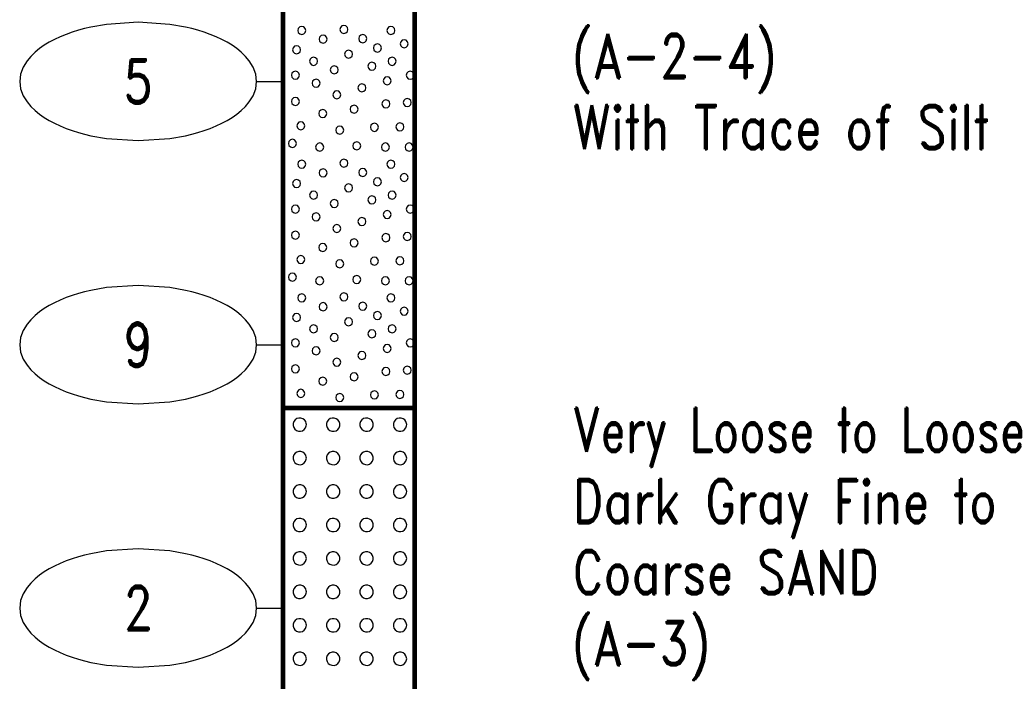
# Model space of a CAD drawing. Extents: x -12 to 877, y 356 to 518.
# Tile 2 of 9: x -12 to 25, y 436 to 461. Entities that reach past the tile are written whole.
import ezdxf
from ezdxf.enums import TextEntityAlignment as Align

# ---------------------------------------------------------------- set-up
doc = ezdxf.new("R2010")
doc.units = 0
doc.linetypes.add('Solid', pattern=[0])
doc.layers.get('0').update_dxf_attribs({"linetype": 'Solid'})
doc.layers.add('EB1-A', color=1, linetype='Solid')
doc.styles.add('ROMAND', font='romand', dxfattribs={"height": 1})

# ---------------------------------------------------------------- blocks, each defined once
blk = doc.blocks.new('DGRFC_NCDOT$NVALUE$ELLIPS')
at = {"color": 7, "linetype": 'Solid'}
blk.add_lwpolyline([(0, -2.5), (1.337, -2.407), (1.998, -2.292), (2.262, -2.231), (2.524, -2.16), (2.783, -2.078), (3.038, -1.985), (3.289, -1.882), (3.536, -1.768), (3.755, -1.657), (3.965, -1.529), (4.165, -1.386), (4.353, -1.227), (4.528, -1.054), (4.689, -0.869), (4.858, -0.606), (4.964, -0.311), (5, 0), (4.964, 0.311), (4.858, 0.606), (4.689, 0.869), (4.528, 1.054), (4.353, 1.227), (4.165, 1.386), (3.965, 1.529), (3.755, 1.657), (3.536, 1.768), (3.289, 1.882), (3.038, 1.985), (2.783, 2.078), (2.524, 2.16), (2.262, 2.231), (1.998, 2.292), (1.337, 2.407), (0, 2.5), (-1.337, 2.407), (-1.998, 2.292), (-2.262, 2.231), (-2.524, 2.16), (-2.783, 2.078), (-3.038, 1.985), (-3.289, 1.882), (-3.536, 1.768), (-3.755, 1.657), (-3.965, 1.529), (-4.165, 1.386), (-4.353, 1.227), (-4.528, 1.054), (-4.689, 0.869), (-4.858, 0.606), (-4.964, 0.311), (-5, 0), (-4.964, -0.311), (-4.858, -0.606), (-4.689, -0.869), (-4.528, -1.054), (-4.353, -1.227), (-4.165, -1.386), (-3.965, -1.529), (-3.755, -1.657), (-3.536, -1.768), (-3.289, -1.882), (-3.038, -1.985), (-2.783, -2.078), (-2.524, -2.16), (-2.262, -2.231), (-1.998, -2.292), (-1.337, -2.407), (0, -2.5)], dxfattribs=at)

msp = doc.modelspace()

# ---------------------------------------------------------------- linework, layer by layer
at = {"layer": 'EB1-A', "color": 7, "linetype": 'Solid', "const_width": 0.178}
for points in [[(-2.5, 476), (-2.5, 446)], [(2.5, 446), (2.5, 476)], [(-2.5, 446), (2.5, 446)], [(-2.5, 446), (-2.5, 425)], [(2.5, 425), (2.5, 446)]]:
    msp.add_lwpolyline(points, dxfattribs=at)
at = {"layer": 'EB1-A', "color": 2, "linetype": 'Solid'}
for points in [[(-1.636, 460.335), (-1.657, 460.411), (-1.712, 460.467), (-1.789, 460.487), (-1.865, 460.467), (-1.921, 460.411), (-1.941, 460.335), (-1.921, 460.259), (-1.865, 460.203), (-1.789, 460.182), (-1.712, 460.203), (-1.657, 460.259), (-1.636, 460.335)], [(-0.034, 460.374), (-0.055, 460.45), (-0.11, 460.506), (-0.187, 460.526), (-0.263, 460.506), (-0.319, 460.45), (-0.339, 460.374), (-0.319, 460.298), (-0.263, 460.242), (-0.187, 460.222), (-0.11, 460.242), (-0.055, 460.298), (-0.034, 460.374)], [(1.753, 460.335), (1.733, 460.411), (1.677, 460.467), (1.601, 460.487), (1.524, 460.467), (1.469, 460.411), (1.448, 460.335), (1.469, 460.258), (1.524, 460.203), (1.601, 460.182), (1.677, 460.203), (1.733, 460.258), (1.753, 460.335)], [(-0.826, 460.004), (-0.847, 460.08), (-0.902, 460.136), (-0.979, 460.157), (-1.055, 460.136), (-1.111, 460.08), (-1.131, 460.004), (-1.111, 459.928), (-1.055, 459.872), (-0.979, 459.852), (-0.902, 459.872), (-0.847, 459.928), (-0.826, 460.004)], [(0.684, 460.022), (0.663, 460.098), (0.608, 460.154), (0.531, 460.175), (0.455, 460.154), (0.399, 460.098), (0.379, 460.022), (0.399, 459.946), (0.455, 459.89), (0.531, 459.87), (0.608, 459.89), (0.663, 459.946), (0.684, 460.022)], [(-1.829, 459.599), (-1.849, 459.675), (-1.905, 459.731), (-1.981, 459.751), (-2.057, 459.731), (-2.113, 459.675), (-2.133, 459.599), (-2.113, 459.523), (-2.057, 459.467), (-1.981, 459.447), (-1.905, 459.467), (-1.849, 459.523), (-1.829, 459.599)], [(1.24, 459.668), (1.22, 459.744), (1.164, 459.8), (1.088, 459.82), (1.012, 459.8), (0.956, 459.744), (0.936, 459.668), (0.956, 459.591), (1.012, 459.536), (1.088, 459.515), (1.164, 459.536), (1.22, 459.591), (1.24, 459.668)], [(2.255, 459.83), (2.234, 459.907), (2.179, 459.962), (2.102, 459.983), (2.026, 459.962), (1.97, 459.907), (1.95, 459.83), (1.97, 459.754), (2.026, 459.698), (2.102, 459.678), (2.179, 459.698), (2.234, 459.754), (2.255, 459.83)], [(-1.183, 459.162), (-1.203, 459.238), (-1.259, 459.294), (-1.335, 459.314), (-1.411, 459.294), (-1.467, 459.238), (-1.488, 459.162), (-1.467, 459.086), (-1.411, 459.03), (-1.335, 459.009), (-1.259, 459.03), (-1.203, 459.086), (-1.183, 459.162)], [(0.144, 459.433), (0.123, 459.509), (0.067, 459.565), (-0.009, 459.585), (-0.085, 459.565), (-0.141, 459.509), (-0.161, 459.433), (-0.141, 459.356), (-0.085, 459.301), (-0.009, 459.28), (0.067, 459.301), (0.123, 459.356), (0.144, 459.433)], [(1.795, 459.162), (1.774, 459.238), (1.718, 459.294), (1.642, 459.314), (1.566, 459.294), (1.51, 459.238), (1.49, 459.162), (1.51, 459.086), (1.566, 459.03), (1.642, 459.009), (1.718, 459.03), (1.774, 459.086), (1.795, 459.162)], [(-0.4, 458.839), (-0.42, 458.915), (-0.476, 458.971), (-0.552, 458.991), (-0.628, 458.971), (-0.684, 458.915), (-0.704, 458.839), (-0.684, 458.763), (-0.628, 458.707), (-0.552, 458.686), (-0.476, 458.707), (-0.42, 458.763), (-0.4, 458.839)], [(1.032, 458.976), (1.011, 459.052), (0.956, 459.108), (0.879, 459.129), (0.803, 459.108), (0.747, 459.052), (0.727, 458.976), (0.747, 458.9), (0.803, 458.844), (0.879, 458.824), (0.956, 458.844), (1.011, 458.9), (1.032, 458.976)], [(-1.874, 458.63), (-1.895, 458.707), (-1.95, 458.762), (-2.027, 458.783), (-2.103, 458.762), (-2.159, 458.707), (-2.179, 458.63), (-2.159, 458.554), (-2.103, 458.498), (-2.027, 458.478), (-1.95, 458.498), (-1.895, 458.554), (-1.874, 458.63)], [(1.609, 458.422), (1.589, 458.498), (1.533, 458.554), (1.457, 458.574), (1.38, 458.554), (1.325, 458.498), (1.304, 458.422), (1.325, 458.346), (1.38, 458.29), (1.457, 458.269), (1.533, 458.29), (1.589, 458.346), (1.609, 458.422)], [(2.486, 458.63), (2.466, 458.707), (2.41, 458.762), (2.334, 458.783), (2.258, 458.762), (2.202, 458.707), (2.181, 458.63), (2.202, 458.554), (2.258, 458.498), (2.334, 458.478), (2.41, 458.498), (2.466, 458.554), (2.486, 458.63)], [(-1.091, 458.33), (-1.112, 458.407), (-1.167, 458.462), (-1.244, 458.483), (-1.32, 458.462), (-1.376, 458.407), (-1.396, 458.33), (-1.376, 458.254), (-1.32, 458.198), (-1.244, 458.178), (-1.167, 458.198), (-1.112, 458.254), (-1.091, 458.33)], [(0.653, 458.155), (0.633, 458.231), (0.577, 458.287), (0.501, 458.307), (0.424, 458.287), (0.369, 458.231), (0.348, 458.155), (0.369, 458.079), (0.424, 458.023), (0.501, 458.002), (0.577, 458.023), (0.633, 458.079), (0.653, 458.155)], [(-1.874, 457.639), (-1.895, 457.715), (-1.95, 457.771), (-2.027, 457.791), (-2.103, 457.771), (-2.159, 457.715), (-2.179, 457.639), (-2.159, 457.563), (-2.103, 457.507), (-2.027, 457.486), (-1.95, 457.507), (-1.895, 457.563), (-1.874, 457.639)], [(-0.303, 457.893), (-0.323, 457.969), (-0.379, 458.025), (-0.455, 458.045), (-0.532, 458.025), (-0.587, 457.969), (-0.608, 457.893), (-0.587, 457.817), (-0.532, 457.761), (-0.455, 457.741), (-0.379, 457.761), (-0.323, 457.817), (-0.303, 457.893)], [(2.372, 457.593), (2.351, 457.669), (2.296, 457.725), (2.219, 457.745), (2.143, 457.725), (2.087, 457.669), (2.067, 457.593), (2.087, 457.517), (2.143, 457.461), (2.219, 457.441), (2.296, 457.461), (2.351, 457.517), (2.372, 457.593)], [(0.353, 457.344), (0.333, 457.42), (0.277, 457.476), (0.201, 457.496), (0.124, 457.476), (0.069, 457.42), (0.048, 457.344), (0.069, 457.268), (0.124, 457.212), (0.201, 457.191), (0.277, 457.212), (0.333, 457.268), (0.353, 457.344)], [(1.563, 457.545), (1.543, 457.621), (1.487, 457.677), (1.411, 457.697), (1.335, 457.677), (1.279, 457.621), (1.258, 457.545), (1.279, 457.468), (1.335, 457.413), (1.411, 457.392), (1.487, 457.413), (1.543, 457.468), (1.563, 457.545)], [(-0.837, 457.176), (-0.857, 457.252), (-0.913, 457.308), (-0.989, 457.328), (-1.066, 457.308), (-1.121, 457.252), (-1.142, 457.176), (-1.121, 457.1), (-1.066, 457.044), (-0.989, 457.024), (-0.913, 457.044), (-0.857, 457.1), (-0.837, 457.176)], [(-1.668, 456.713), (-1.689, 456.789), (-1.745, 456.845), (-1.821, 456.866), (-1.897, 456.845), (-1.953, 456.789), (-1.973, 456.713), (-1.953, 456.637), (-1.897, 456.581), (-1.821, 456.561), (-1.745, 456.581), (-1.689, 456.637), (-1.668, 456.713)], [(-0.191, 456.553), (-0.212, 456.629), (-0.267, 456.685), (-0.344, 456.705), (-0.42, 456.685), (-0.476, 456.629), (-0.496, 456.553), (-0.476, 456.477), (-0.42, 456.421), (-0.344, 456.401), (-0.267, 456.421), (-0.212, 456.477), (-0.191, 456.553)], [(1.123, 456.655), (1.103, 456.731), (1.047, 456.787), (0.971, 456.807), (0.895, 456.787), (0.839, 456.731), (0.819, 456.655), (0.839, 456.579), (0.895, 456.523), (0.971, 456.502), (1.047, 456.523), (1.103, 456.579), (1.123, 456.655)], [(2.095, 456.67), (2.074, 456.746), (2.018, 456.802), (1.942, 456.822), (1.866, 456.802), (1.81, 456.746), (1.79, 456.67), (1.81, 456.594), (1.866, 456.538), (1.942, 456.518), (2.018, 456.538), (2.074, 456.594), (2.095, 456.67)], [(-1.991, 456.047), (-2.012, 456.123), (-2.067, 456.179), (-2.144, 456.2), (-2.22, 456.179), (-2.276, 456.123), (-2.296, 456.047), (-2.276, 455.971), (-2.22, 455.915), (-2.144, 455.895), (-2.067, 455.915), (-2.012, 455.971), (-1.991, 456.047)], [(-0.954, 455.907), (-0.974, 455.983), (-1.03, 456.039), (-1.106, 456.06), (-1.182, 456.039), (-1.238, 455.983), (-1.259, 455.907), (-1.238, 455.831), (-1.182, 455.775), (-1.106, 455.755), (-1.03, 455.775), (-0.974, 455.831), (-0.954, 455.907)], [(0.455, 455.953), (0.434, 456.029), (0.378, 456.085), (0.302, 456.105), (0.226, 456.085), (0.17, 456.029), (0.15, 455.953), (0.17, 455.877), (0.226, 455.821), (0.302, 455.801), (0.378, 455.821), (0.434, 455.877), (0.455, 455.953)], [(1.54, 455.907), (1.52, 455.983), (1.464, 456.039), (1.388, 456.06), (1.312, 456.039), (1.256, 455.983), (1.236, 455.907), (1.256, 455.831), (1.312, 455.775), (1.388, 455.755), (1.464, 455.775), (1.52, 455.831), (1.54, 455.907)], [(2.44, 455.907), (2.42, 455.983), (2.364, 456.039), (2.288, 456.06), (2.212, 456.039), (2.156, 455.983), (2.136, 455.907), (2.156, 455.831), (2.212, 455.775), (2.288, 455.755), (2.364, 455.775), (2.42, 455.831), (2.44, 455.907)], [(-1.636, 455.255), (-1.657, 455.331), (-1.712, 455.387), (-1.789, 455.407), (-1.865, 455.387), (-1.921, 455.331), (-1.941, 455.255), (-1.921, 455.179), (-1.865, 455.123), (-1.789, 455.102), (-1.712, 455.123), (-1.657, 455.179), (-1.636, 455.255)], [(-0.034, 455.294), (-0.055, 455.37), (-0.11, 455.426), (-0.187, 455.446), (-0.263, 455.426), (-0.319, 455.37), (-0.339, 455.294), (-0.319, 455.218), (-0.263, 455.162), (-0.187, 455.142), (-0.11, 455.162), (-0.055, 455.218), (-0.034, 455.294)], [(1.753, 455.255), (1.733, 455.331), (1.677, 455.387), (1.601, 455.407), (1.524, 455.387), (1.469, 455.331), (1.448, 455.255), (1.469, 455.178), (1.524, 455.123), (1.601, 455.102), (1.677, 455.123), (1.733, 455.178), (1.753, 455.255)], [(-0.826, 454.924), (-0.847, 455), (-0.902, 455.056), (-0.979, 455.077), (-1.055, 455.056), (-1.111, 455), (-1.131, 454.924), (-1.111, 454.848), (-1.055, 454.792), (-0.979, 454.772), (-0.902, 454.792), (-0.847, 454.848), (-0.826, 454.924)], [(0.684, 454.942), (0.663, 455.018), (0.608, 455.074), (0.531, 455.095), (0.455, 455.074), (0.399, 455.018), (0.379, 454.942), (0.399, 454.866), (0.455, 454.81), (0.531, 454.79), (0.608, 454.81), (0.663, 454.866), (0.684, 454.942)], [(2.255, 454.75), (2.234, 454.827), (2.179, 454.882), (2.102, 454.903), (2.026, 454.882), (1.97, 454.827), (1.95, 454.75), (1.97, 454.674), (2.026, 454.618), (2.102, 454.598), (2.179, 454.618), (2.234, 454.674), (2.255, 454.75)], [(-1.829, 454.519), (-1.849, 454.595), (-1.905, 454.651), (-1.981, 454.671), (-2.057, 454.651), (-2.113, 454.595), (-2.133, 454.519), (-2.113, 454.443), (-2.057, 454.387), (-1.981, 454.367), (-1.905, 454.387), (-1.849, 454.443), (-1.829, 454.519)], [(0.144, 454.353), (0.123, 454.429), (0.067, 454.485), (-0.009, 454.505), (-0.085, 454.485), (-0.141, 454.429), (-0.161, 454.353), (-0.141, 454.276), (-0.085, 454.221), (-0.009, 454.2), (0.067, 454.221), (0.123, 454.276), (0.144, 454.353)], [(1.24, 454.588), (1.22, 454.664), (1.164, 454.72), (1.088, 454.74), (1.012, 454.72), (0.956, 454.664), (0.936, 454.588), (0.956, 454.511), (1.012, 454.456), (1.088, 454.435), (1.164, 454.456), (1.22, 454.511), (1.24, 454.588)], [(-1.183, 454.082), (-1.203, 454.158), (-1.259, 454.214), (-1.335, 454.234), (-1.411, 454.214), (-1.467, 454.158), (-1.488, 454.082), (-1.467, 454.006), (-1.411, 453.95), (-1.335, 453.929), (-1.259, 453.95), (-1.203, 454.006), (-1.183, 454.082)], [(1.032, 453.896), (1.011, 453.972), (0.956, 454.028), (0.879, 454.049), (0.803, 454.028), (0.747, 453.972), (0.727, 453.896), (0.747, 453.82), (0.803, 453.764), (0.879, 453.744), (0.956, 453.764), (1.011, 453.82), (1.032, 453.896)], [(1.795, 454.082), (1.774, 454.158), (1.718, 454.214), (1.642, 454.234), (1.566, 454.214), (1.51, 454.158), (1.49, 454.082), (1.51, 454.006), (1.566, 453.95), (1.642, 453.929), (1.718, 453.95), (1.774, 454.006), (1.795, 454.082)], [(-1.874, 453.55), (-1.895, 453.627), (-1.95, 453.682), (-2.027, 453.703), (-2.103, 453.682), (-2.159, 453.627), (-2.179, 453.55), (-2.159, 453.474), (-2.103, 453.418), (-2.027, 453.398), (-1.95, 453.418), (-1.895, 453.474), (-1.874, 453.55)], [(-0.4, 453.759), (-0.42, 453.835), (-0.476, 453.891), (-0.552, 453.911), (-0.628, 453.891), (-0.684, 453.835), (-0.704, 453.759), (-0.684, 453.683), (-0.628, 453.627), (-0.552, 453.606), (-0.476, 453.627), (-0.42, 453.683), (-0.4, 453.759)], [(2.486, 453.55), (2.466, 453.627), (2.41, 453.682), (2.334, 453.703), (2.258, 453.682), (2.202, 453.627), (2.181, 453.55), (2.202, 453.474), (2.258, 453.418), (2.334, 453.398), (2.41, 453.418), (2.466, 453.474), (2.486, 453.55)], [(-1.091, 453.25), (-1.112, 453.327), (-1.167, 453.382), (-1.244, 453.403), (-1.32, 453.382), (-1.376, 453.327), (-1.396, 453.25), (-1.376, 453.174), (-1.32, 453.118), (-1.244, 453.098), (-1.167, 453.118), (-1.112, 453.174), (-1.091, 453.25)], [(1.609, 453.342), (1.589, 453.418), (1.533, 453.474), (1.457, 453.494), (1.38, 453.474), (1.325, 453.418), (1.304, 453.342), (1.325, 453.266), (1.38, 453.21), (1.457, 453.189), (1.533, 453.21), (1.589, 453.266), (1.609, 453.342)], [(-0.303, 452.813), (-0.323, 452.889), (-0.379, 452.945), (-0.455, 452.965), (-0.532, 452.945), (-0.587, 452.889), (-0.608, 452.813), (-0.587, 452.737), (-0.532, 452.681), (-0.455, 452.661), (-0.379, 452.681), (-0.323, 452.737), (-0.303, 452.813)], [(0.653, 453.075), (0.633, 453.151), (0.577, 453.207), (0.501, 453.227), (0.424, 453.207), (0.369, 453.151), (0.348, 453.075), (0.369, 452.999), (0.424, 452.943), (0.501, 452.922), (0.577, 452.943), (0.633, 452.999), (0.653, 453.075)], [(-1.874, 452.559), (-1.895, 452.635), (-1.95, 452.691), (-2.027, 452.711), (-2.103, 452.691), (-2.159, 452.635), (-2.179, 452.559), (-2.159, 452.483), (-2.103, 452.427), (-2.027, 452.406), (-1.95, 452.427), (-1.895, 452.483), (-1.874, 452.559)], [(1.563, 452.465), (1.543, 452.541), (1.487, 452.597), (1.411, 452.617), (1.335, 452.597), (1.279, 452.541), (1.258, 452.465), (1.279, 452.388), (1.335, 452.333), (1.411, 452.312), (1.487, 452.333), (1.543, 452.388), (1.563, 452.465)], [(2.372, 452.513), (2.351, 452.589), (2.296, 452.645), (2.219, 452.665), (2.143, 452.645), (2.087, 452.589), (2.067, 452.513), (2.087, 452.437), (2.143, 452.381), (2.219, 452.361), (2.296, 452.381), (2.351, 452.437), (2.372, 452.513)], [(-0.837, 452.096), (-0.857, 452.172), (-0.913, 452.228), (-0.989, 452.248), (-1.066, 452.228), (-1.121, 452.172), (-1.142, 452.096), (-1.121, 452.02), (-1.066, 451.964), (-0.989, 451.944), (-0.913, 451.964), (-0.857, 452.02), (-0.837, 452.096)], [(0.353, 452.264), (0.333, 452.34), (0.277, 452.396), (0.201, 452.416), (0.124, 452.396), (0.069, 452.34), (0.048, 452.264), (0.069, 452.188), (0.124, 452.132), (0.201, 452.111), (0.277, 452.132), (0.333, 452.188), (0.353, 452.264)], [(-1.668, 451.633), (-1.689, 451.709), (-1.745, 451.765), (-1.821, 451.786), (-1.897, 451.765), (-1.953, 451.709), (-1.973, 451.633), (-1.953, 451.557), (-1.897, 451.501), (-1.821, 451.481), (-1.745, 451.501), (-1.689, 451.557), (-1.668, 451.633)], [(-0.191, 451.473), (-0.212, 451.549), (-0.267, 451.605), (-0.344, 451.625), (-0.42, 451.605), (-0.476, 451.549), (-0.496, 451.473), (-0.476, 451.397), (-0.42, 451.341), (-0.344, 451.321), (-0.267, 451.341), (-0.212, 451.397), (-0.191, 451.473)], [(1.123, 451.575), (1.103, 451.651), (1.047, 451.707), (0.971, 451.727), (0.895, 451.707), (0.839, 451.651), (0.819, 451.575), (0.839, 451.499), (0.895, 451.443), (0.971, 451.422), (1.047, 451.443), (1.103, 451.499), (1.123, 451.575)], [(2.095, 451.59), (2.074, 451.666), (2.018, 451.722), (1.942, 451.742), (1.866, 451.722), (1.81, 451.666), (1.79, 451.59), (1.81, 451.514), (1.866, 451.458), (1.942, 451.438), (2.018, 451.458), (2.074, 451.514), (2.095, 451.59)], [(-1.991, 450.967), (-2.012, 451.043), (-2.067, 451.099), (-2.144, 451.12), (-2.22, 451.099), (-2.276, 451.043), (-2.296, 450.967), (-2.276, 450.891), (-2.22, 450.835), (-2.144, 450.815), (-2.067, 450.835), (-2.012, 450.891), (-1.991, 450.967)], [(0.455, 450.873), (0.434, 450.949), (0.378, 451.005), (0.302, 451.025), (0.226, 451.005), (0.17, 450.949), (0.15, 450.873), (0.17, 450.797), (0.226, 450.741), (0.302, 450.721), (0.378, 450.741), (0.434, 450.797), (0.455, 450.873)], [(-0.954, 450.827), (-0.974, 450.903), (-1.03, 450.959), (-1.106, 450.98), (-1.182, 450.959), (-1.238, 450.903), (-1.259, 450.827), (-1.238, 450.751), (-1.182, 450.695), (-1.106, 450.675), (-1.03, 450.695), (-0.974, 450.751), (-0.954, 450.827)], [(1.54, 450.827), (1.52, 450.903), (1.464, 450.959), (1.388, 450.98), (1.312, 450.959), (1.256, 450.903), (1.236, 450.827), (1.256, 450.751), (1.312, 450.695), (1.388, 450.675), (1.464, 450.695), (1.52, 450.751), (1.54, 450.827)], [(2.44, 450.827), (2.42, 450.903), (2.364, 450.959), (2.288, 450.98), (2.212, 450.959), (2.156, 450.903), (2.136, 450.827), (2.156, 450.751), (2.212, 450.695), (2.288, 450.675), (2.364, 450.695), (2.42, 450.751), (2.44, 450.827)], [(-1.636, 450.175), (-1.657, 450.251), (-1.712, 450.307), (-1.789, 450.327), (-1.865, 450.307), (-1.921, 450.251), (-1.941, 450.175), (-1.921, 450.099), (-1.865, 450.043), (-1.789, 450.022), (-1.712, 450.043), (-1.657, 450.099), (-1.636, 450.175)], [(-0.034, 450.214), (-0.055, 450.29), (-0.11, 450.346), (-0.187, 450.366), (-0.263, 450.346), (-0.319, 450.29), (-0.339, 450.214), (-0.319, 450.138), (-0.263, 450.082), (-0.187, 450.062), (-0.11, 450.082), (-0.055, 450.138), (-0.034, 450.214)], [(1.753, 450.175), (1.733, 450.251), (1.677, 450.307), (1.601, 450.327), (1.524, 450.307), (1.469, 450.251), (1.448, 450.175), (1.469, 450.098), (1.524, 450.043), (1.601, 450.022), (1.677, 450.043), (1.733, 450.098), (1.753, 450.175)], [(-0.826, 449.844), (-0.847, 449.92), (-0.902, 449.976), (-0.979, 449.997), (-1.055, 449.976), (-1.111, 449.92), (-1.131, 449.844), (-1.111, 449.768), (-1.055, 449.712), (-0.979, 449.692), (-0.902, 449.712), (-0.847, 449.768), (-0.826, 449.844)], [(0.684, 449.862), (0.663, 449.938), (0.608, 449.994), (0.531, 450.015), (0.455, 449.994), (0.399, 449.938), (0.379, 449.862), (0.399, 449.786), (0.455, 449.73), (0.531, 449.71), (0.608, 449.73), (0.663, 449.786), (0.684, 449.862)], [(-1.829, 449.439), (-1.849, 449.515), (-1.905, 449.571), (-1.981, 449.591), (-2.057, 449.571), (-2.113, 449.515), (-2.133, 449.439), (-2.113, 449.363), (-2.057, 449.307), (-1.981, 449.287), (-1.905, 449.307), (-1.849, 449.363), (-1.829, 449.439)], [(1.24, 449.508), (1.22, 449.584), (1.164, 449.64), (1.088, 449.66), (1.012, 449.64), (0.956, 449.584), (0.936, 449.508), (0.956, 449.431), (1.012, 449.376), (1.088, 449.355), (1.164, 449.376), (1.22, 449.431), (1.24, 449.508)], [(2.255, 449.67), (2.234, 449.747), (2.179, 449.802), (2.102, 449.823), (2.026, 449.802), (1.97, 449.747), (1.95, 449.67), (1.97, 449.594), (2.026, 449.538), (2.102, 449.518), (2.179, 449.538), (2.234, 449.594), (2.255, 449.67)], [(-1.183, 449.002), (-1.203, 449.078), (-1.259, 449.134), (-1.335, 449.154), (-1.411, 449.134), (-1.467, 449.078), (-1.488, 449.002), (-1.467, 448.926), (-1.411, 448.87), (-1.335, 448.849), (-1.259, 448.87), (-1.203, 448.926), (-1.183, 449.002)], [(0.144, 449.273), (0.123, 449.349), (0.067, 449.405), (-0.009, 449.425), (-0.085, 449.405), (-0.141, 449.349), (-0.161, 449.273), (-0.141, 449.196), (-0.085, 449.141), (-0.009, 449.12), (0.067, 449.141), (0.123, 449.196), (0.144, 449.273)], [(1.795, 449.002), (1.774, 449.078), (1.718, 449.134), (1.642, 449.154), (1.566, 449.134), (1.51, 449.078), (1.49, 449.002), (1.51, 448.926), (1.566, 448.87), (1.642, 448.849), (1.718, 448.87), (1.774, 448.926), (1.795, 449.002)], [(-0.4, 448.679), (-0.42, 448.755), (-0.476, 448.811), (-0.552, 448.831), (-0.628, 448.811), (-0.684, 448.755), (-0.704, 448.679), (-0.684, 448.603), (-0.628, 448.547), (-0.552, 448.526), (-0.476, 448.547), (-0.42, 448.603), (-0.4, 448.679)], [(1.032, 448.816), (1.011, 448.892), (0.956, 448.948), (0.879, 448.969), (0.803, 448.948), (0.747, 448.892), (0.727, 448.816), (0.747, 448.74), (0.803, 448.684), (0.879, 448.664), (0.956, 448.684), (1.011, 448.74), (1.032, 448.816)], [(-1.874, 448.47), (-1.895, 448.547), (-1.95, 448.602), (-2.027, 448.623), (-2.103, 448.602), (-2.159, 448.547), (-2.179, 448.47), (-2.159, 448.394), (-2.103, 448.338), (-2.027, 448.318), (-1.95, 448.338), (-1.895, 448.394), (-1.874, 448.47)], [(1.609, 448.262), (1.589, 448.338), (1.533, 448.394), (1.457, 448.414), (1.38, 448.394), (1.325, 448.338), (1.304, 448.262), (1.325, 448.186), (1.38, 448.13), (1.457, 448.109), (1.533, 448.13), (1.589, 448.186), (1.609, 448.262)], [(2.486, 448.47), (2.466, 448.547), (2.41, 448.602), (2.334, 448.623), (2.258, 448.602), (2.202, 448.547), (2.181, 448.47), (2.202, 448.394), (2.258, 448.338), (2.334, 448.318), (2.41, 448.338), (2.466, 448.394), (2.486, 448.47)], [(-1.091, 448.17), (-1.112, 448.247), (-1.167, 448.302), (-1.244, 448.323), (-1.32, 448.302), (-1.376, 448.247), (-1.396, 448.17), (-1.376, 448.094), (-1.32, 448.038), (-1.244, 448.018), (-1.167, 448.038), (-1.112, 448.094), (-1.091, 448.17)], [(0.653, 447.995), (0.633, 448.071), (0.577, 448.127), (0.501, 448.147), (0.424, 448.127), (0.369, 448.071), (0.348, 447.995), (0.369, 447.919), (0.424, 447.863), (0.501, 447.842), (0.577, 447.863), (0.633, 447.919), (0.653, 447.995)], [(-0.303, 447.733), (-0.323, 447.809), (-0.379, 447.865), (-0.455, 447.885), (-0.532, 447.865), (-0.587, 447.809), (-0.608, 447.733), (-0.587, 447.657), (-0.532, 447.601), (-0.455, 447.581), (-0.379, 447.601), (-0.323, 447.657), (-0.303, 447.733)], [(-1.874, 447.479), (-1.895, 447.555), (-1.95, 447.611), (-2.027, 447.631), (-2.103, 447.611), (-2.159, 447.555), (-2.179, 447.479), (-2.159, 447.403), (-2.103, 447.347), (-2.027, 447.326), (-1.95, 447.347), (-1.895, 447.403), (-1.874, 447.479)], [(0.353, 447.184), (0.333, 447.26), (0.277, 447.316), (0.201, 447.336), (0.124, 447.316), (0.069, 447.26), (0.048, 447.184), (0.069, 447.108), (0.124, 447.052), (0.201, 447.031), (0.277, 447.052), (0.333, 447.108), (0.353, 447.184)], [(1.563, 447.385), (1.543, 447.461), (1.487, 447.517), (1.411, 447.537), (1.335, 447.517), (1.279, 447.461), (1.258, 447.385), (1.279, 447.308), (1.335, 447.253), (1.411, 447.232), (1.487, 447.253), (1.543, 447.308), (1.563, 447.385)], [(2.372, 447.433), (2.351, 447.509), (2.296, 447.565), (2.219, 447.585), (2.143, 447.565), (2.087, 447.509), (2.067, 447.433), (2.087, 447.357), (2.143, 447.301), (2.219, 447.281), (2.296, 447.301), (2.351, 447.357), (2.372, 447.433)], [(-0.837, 447.016), (-0.857, 447.092), (-0.913, 447.148), (-0.989, 447.168), (-1.066, 447.148), (-1.121, 447.092), (-1.142, 447.016), (-1.121, 446.94), (-1.066, 446.884), (-0.989, 446.864), (-0.913, 446.884), (-0.857, 446.94), (-0.837, 447.016)], [(-1.668, 446.553), (-1.689, 446.629), (-1.745, 446.685), (-1.821, 446.706), (-1.897, 446.685), (-1.953, 446.629), (-1.973, 446.553), (-1.953, 446.477), (-1.897, 446.421), (-1.821, 446.401), (-1.745, 446.421), (-1.689, 446.477), (-1.668, 446.553)], [(-0.191, 446.393), (-0.212, 446.469), (-0.267, 446.525), (-0.344, 446.545), (-0.42, 446.525), (-0.476, 446.469), (-0.496, 446.393), (-0.476, 446.317), (-0.42, 446.261), (-0.344, 446.241), (-0.267, 446.261), (-0.212, 446.317), (-0.191, 446.393)], [(1.123, 446.495), (1.103, 446.571), (1.047, 446.627), (0.971, 446.647), (0.895, 446.627), (0.839, 446.571), (0.819, 446.495), (0.839, 446.419), (0.895, 446.363), (0.971, 446.342), (1.047, 446.363), (1.103, 446.419), (1.123, 446.495)], [(2.095, 446.51), (2.074, 446.586), (2.018, 446.642), (1.942, 446.662), (1.866, 446.642), (1.81, 446.586), (1.79, 446.51), (1.81, 446.434), (1.866, 446.378), (1.942, 446.358), (2.018, 446.378), (2.074, 446.434), (2.095, 446.51)], [(-2.067, 446.019), (-2.144, 446.04), (-2.22, 446.019), (-2.239, 446), (-2.048, 446), (-2.067, 446.019)], [(-1.611, 445.365), (-1.614, 445.405), (-1.638, 445.48), (-1.684, 445.544), (-1.748, 445.591), (-1.823, 445.616), (-1.902, 445.616), (-1.978, 445.593), (-2.042, 445.547), (-2.09, 445.484), (-2.115, 445.409), (-2.117, 445.33), (-2.094, 445.254), (-2.049, 445.189), (-1.986, 445.141), (-1.911, 445.115), (-1.832, 445.113), (-1.756, 445.135), (-1.691, 445.18), (-1.642, 445.242), (-1.615, 445.317), (-1.611, 445.365)], [(-0.341, 445.365), (-0.344, 445.405), (-0.368, 445.48), (-0.414, 445.544), (-0.478, 445.591), (-0.553, 445.616), (-0.632, 445.616), (-0.708, 445.593), (-0.772, 445.547), (-0.82, 445.484), (-0.845, 445.409), (-0.847, 445.33), (-0.824, 445.254), (-0.779, 445.189), (-0.716, 445.141), (-0.641, 445.115), (-0.562, 445.113), (-0.486, 445.135), (-0.421, 445.18), (-0.372, 445.242), (-0.345, 445.317), (-0.341, 445.365)], [(0.929, 445.365), (0.926, 445.405), (0.902, 445.48), (0.856, 445.544), (0.792, 445.591), (0.717, 445.616), (0.638, 445.616), (0.562, 445.593), (0.498, 445.547), (0.45, 445.484), (0.425, 445.409), (0.423, 445.33), (0.446, 445.254), (0.491, 445.189), (0.554, 445.141), (0.629, 445.115), (0.708, 445.113), (0.784, 445.135), (0.849, 445.18), (0.898, 445.242), (0.925, 445.317), (0.929, 445.365)], [(2.199, 445.365), (2.196, 445.405), (2.172, 445.48), (2.126, 445.544), (2.062, 445.591), (1.987, 445.616), (1.908, 445.616), (1.832, 445.593), (1.768, 445.547), (1.72, 445.484), (1.695, 445.409), (1.693, 445.33), (1.716, 445.254), (1.761, 445.189), (1.824, 445.141), (1.899, 445.115), (1.978, 445.113), (2.054, 445.135), (2.119, 445.18), (2.168, 445.242), (2.195, 445.317), (2.199, 445.365)], [(-1.611, 444.095), (-1.614, 444.135), (-1.638, 444.21), (-1.684, 444.274), (-1.748, 444.321), (-1.823, 444.346), (-1.902, 444.346), (-1.978, 444.323), (-2.042, 444.277), (-2.09, 444.214), (-2.115, 444.139), (-2.117, 444.06), (-2.094, 443.984), (-2.049, 443.919), (-1.986, 443.871), (-1.911, 443.845), (-1.832, 443.843), (-1.756, 443.865), (-1.691, 443.91), (-1.642, 443.972), (-1.615, 444.047), (-1.611, 444.095)], [(-0.341, 444.095), (-0.344, 444.135), (-0.368, 444.21), (-0.414, 444.274), (-0.478, 444.321), (-0.553, 444.346), (-0.632, 444.346), (-0.708, 444.323), (-0.772, 444.277), (-0.82, 444.214), (-0.845, 444.139), (-0.847, 444.06), (-0.824, 443.984), (-0.779, 443.919), (-0.716, 443.871), (-0.641, 443.845), (-0.562, 443.843), (-0.486, 443.865), (-0.421, 443.91), (-0.372, 443.972), (-0.345, 444.047), (-0.341, 444.095)], [(0.929, 444.095), (0.926, 444.135), (0.902, 444.21), (0.856, 444.274), (0.792, 444.321), (0.717, 444.346), (0.638, 444.346), (0.562, 444.323), (0.498, 444.277), (0.45, 444.214), (0.425, 444.139), (0.423, 444.06), (0.446, 443.984), (0.491, 443.919), (0.554, 443.871), (0.629, 443.845), (0.708, 443.843), (0.784, 443.865), (0.849, 443.91), (0.898, 443.972), (0.925, 444.047), (0.929, 444.095)], [(2.199, 444.095), (2.196, 444.135), (2.172, 444.21), (2.126, 444.274), (2.062, 444.321), (1.987, 444.346), (1.908, 444.346), (1.832, 444.323), (1.768, 444.277), (1.72, 444.214), (1.695, 444.139), (1.693, 444.06), (1.716, 443.984), (1.761, 443.919), (1.824, 443.871), (1.899, 443.845), (1.978, 443.843), (2.054, 443.865), (2.119, 443.91), (2.168, 443.972), (2.195, 444.047), (2.199, 444.095)], [(-1.611, 442.825), (-1.614, 442.865), (-1.638, 442.94), (-1.684, 443.004), (-1.748, 443.051), (-1.823, 443.076), (-1.902, 443.076), (-1.978, 443.053), (-2.042, 443.007), (-2.09, 442.944), (-2.115, 442.869), (-2.117, 442.79), (-2.094, 442.714), (-2.049, 442.649), (-1.986, 442.601), (-1.911, 442.575), (-1.832, 442.573), (-1.756, 442.595), (-1.691, 442.64), (-1.642, 442.702), (-1.615, 442.777), (-1.611, 442.825)], [(-0.341, 442.825), (-0.344, 442.865), (-0.368, 442.94), (-0.414, 443.004), (-0.478, 443.051), (-0.553, 443.076), (-0.632, 443.076), (-0.708, 443.053), (-0.772, 443.007), (-0.82, 442.944), (-0.845, 442.869), (-0.847, 442.79), (-0.824, 442.714), (-0.779, 442.649), (-0.716, 442.601), (-0.641, 442.575), (-0.562, 442.573), (-0.486, 442.595), (-0.421, 442.64), (-0.372, 442.702), (-0.345, 442.777), (-0.341, 442.825)], [(0.929, 442.825), (0.926, 442.865), (0.902, 442.94), (0.856, 443.004), (0.792, 443.051), (0.717, 443.076), (0.638, 443.076), (0.562, 443.053), (0.498, 443.007), (0.45, 442.944), (0.425, 442.869), (0.423, 442.79), (0.446, 442.714), (0.491, 442.649), (0.554, 442.601), (0.629, 442.575), (0.708, 442.573), (0.784, 442.595), (0.849, 442.64), (0.898, 442.702), (0.925, 442.777), (0.929, 442.825)], [(2.199, 442.825), (2.196, 442.865), (2.172, 442.94), (2.126, 443.004), (2.062, 443.051), (1.987, 443.076), (1.908, 443.076), (1.832, 443.053), (1.768, 443.007), (1.72, 442.944), (1.695, 442.869), (1.693, 442.79), (1.716, 442.714), (1.761, 442.649), (1.824, 442.601), (1.899, 442.575), (1.978, 442.573), (2.054, 442.595), (2.119, 442.64), (2.168, 442.702), (2.195, 442.777), (2.199, 442.825)], [(-1.611, 441.555), (-1.614, 441.595), (-1.638, 441.67), (-1.684, 441.734), (-1.748, 441.781), (-1.823, 441.806), (-1.902, 441.806), (-1.978, 441.783), (-2.042, 441.737), (-2.09, 441.674), (-2.115, 441.599), (-2.117, 441.52), (-2.094, 441.444), (-2.049, 441.379), (-1.986, 441.331), (-1.911, 441.305), (-1.832, 441.303), (-1.756, 441.325), (-1.691, 441.37), (-1.642, 441.432), (-1.615, 441.507), (-1.611, 441.555)], [(-0.341, 441.555), (-0.344, 441.595), (-0.368, 441.67), (-0.414, 441.734), (-0.478, 441.781), (-0.553, 441.806), (-0.632, 441.806), (-0.708, 441.783), (-0.772, 441.737), (-0.82, 441.674), (-0.845, 441.599), (-0.847, 441.52), (-0.824, 441.444), (-0.779, 441.379), (-0.716, 441.331), (-0.641, 441.305), (-0.562, 441.303), (-0.486, 441.325), (-0.421, 441.37), (-0.372, 441.432), (-0.345, 441.507), (-0.341, 441.555)], [(0.929, 441.555), (0.926, 441.595), (0.902, 441.67), (0.856, 441.734), (0.792, 441.781), (0.717, 441.806), (0.638, 441.806), (0.562, 441.783), (0.498, 441.737), (0.45, 441.674), (0.425, 441.599), (0.423, 441.52), (0.446, 441.444), (0.491, 441.379), (0.554, 441.331), (0.629, 441.305), (0.708, 441.303), (0.784, 441.325), (0.849, 441.37), (0.898, 441.432), (0.925, 441.507), (0.929, 441.555)], [(2.199, 441.555), (2.196, 441.595), (2.172, 441.67), (2.126, 441.734), (2.062, 441.781), (1.987, 441.806), (1.908, 441.806), (1.832, 441.783), (1.768, 441.737), (1.72, 441.674), (1.695, 441.599), (1.693, 441.52), (1.716, 441.444), (1.761, 441.379), (1.824, 441.331), (1.899, 441.305), (1.978, 441.303), (2.054, 441.325), (2.119, 441.37), (2.168, 441.432), (2.195, 441.507), (2.199, 441.555)], [(-1.611, 440.285), (-1.614, 440.325), (-1.638, 440.4), (-1.684, 440.464), (-1.748, 440.511), (-1.823, 440.536), (-1.902, 440.536), (-1.978, 440.513), (-2.042, 440.467), (-2.09, 440.404), (-2.115, 440.329), (-2.117, 440.25), (-2.094, 440.174), (-2.049, 440.109), (-1.986, 440.061), (-1.911, 440.035), (-1.832, 440.033), (-1.756, 440.055), (-1.691, 440.1), (-1.642, 440.162), (-1.615, 440.237), (-1.611, 440.285)], [(-0.341, 440.285), (-0.344, 440.325), (-0.368, 440.4), (-0.414, 440.464), (-0.478, 440.511), (-0.553, 440.536), (-0.632, 440.536), (-0.708, 440.513), (-0.772, 440.467), (-0.82, 440.404), (-0.845, 440.329), (-0.847, 440.25), (-0.824, 440.174), (-0.779, 440.109), (-0.716, 440.061), (-0.641, 440.035), (-0.562, 440.033), (-0.486, 440.055), (-0.421, 440.1), (-0.372, 440.162), (-0.345, 440.237), (-0.341, 440.285)], [(0.929, 440.285), (0.926, 440.325), (0.902, 440.4), (0.856, 440.464), (0.792, 440.511), (0.717, 440.536), (0.638, 440.536), (0.562, 440.513), (0.498, 440.467), (0.45, 440.404), (0.425, 440.329), (0.423, 440.25), (0.446, 440.174), (0.491, 440.109), (0.554, 440.061), (0.629, 440.035), (0.708, 440.033), (0.784, 440.055), (0.849, 440.1), (0.898, 440.162), (0.925, 440.237), (0.929, 440.285)], [(2.199, 440.285), (2.196, 440.325), (2.172, 440.4), (2.126, 440.464), (2.062, 440.511), (1.987, 440.536), (1.908, 440.536), (1.832, 440.513), (1.768, 440.467), (1.72, 440.404), (1.695, 440.329), (1.693, 440.25), (1.716, 440.174), (1.761, 440.109), (1.824, 440.061), (1.899, 440.035), (1.978, 440.033), (2.054, 440.055), (2.119, 440.1), (2.168, 440.162), (2.195, 440.237), (2.199, 440.285)], [(-1.611, 439.015), (-1.614, 439.055), (-1.638, 439.13), (-1.684, 439.194), (-1.748, 439.241), (-1.823, 439.266), (-1.902, 439.266), (-1.978, 439.243), (-2.042, 439.197), (-2.09, 439.134), (-2.115, 439.059), (-2.117, 438.98), (-2.094, 438.904), (-2.049, 438.839), (-1.986, 438.791), (-1.911, 438.765), (-1.832, 438.763), (-1.756, 438.785), (-1.691, 438.83), (-1.642, 438.892), (-1.615, 438.967), (-1.611, 439.015)], [(-0.341, 439.015), (-0.344, 439.055), (-0.368, 439.13), (-0.414, 439.194), (-0.478, 439.241), (-0.553, 439.266), (-0.632, 439.266), (-0.708, 439.243), (-0.772, 439.197), (-0.82, 439.134), (-0.845, 439.059), (-0.847, 438.98), (-0.824, 438.904), (-0.779, 438.839), (-0.716, 438.791), (-0.641, 438.765), (-0.562, 438.763), (-0.486, 438.785), (-0.421, 438.83), (-0.372, 438.892), (-0.345, 438.967), (-0.341, 439.015)], [(0.929, 439.015), (0.926, 439.055), (0.902, 439.13), (0.856, 439.194), (0.792, 439.241), (0.717, 439.266), (0.638, 439.266), (0.562, 439.243), (0.498, 439.197), (0.45, 439.134), (0.425, 439.059), (0.423, 438.98), (0.446, 438.904), (0.491, 438.839), (0.554, 438.791), (0.629, 438.765), (0.708, 438.763), (0.784, 438.785), (0.849, 438.83), (0.898, 438.892), (0.925, 438.967), (0.929, 439.015)], [(2.199, 439.015), (2.196, 439.055), (2.172, 439.13), (2.126, 439.194), (2.062, 439.241), (1.987, 439.266), (1.908, 439.266), (1.832, 439.243), (1.768, 439.197), (1.72, 439.134), (1.695, 439.059), (1.693, 438.98), (1.716, 438.904), (1.761, 438.839), (1.824, 438.791), (1.899, 438.765), (1.978, 438.763), (2.054, 438.785), (2.119, 438.83), (2.168, 438.892), (2.195, 438.967), (2.199, 439.015)], [(-1.611, 437.745), (-1.614, 437.785), (-1.638, 437.86), (-1.684, 437.924), (-1.748, 437.971), (-1.823, 437.996), (-1.902, 437.996), (-1.978, 437.973), (-2.042, 437.927), (-2.09, 437.864), (-2.115, 437.789), (-2.117, 437.71), (-2.094, 437.634), (-2.049, 437.569), (-1.986, 437.521), (-1.911, 437.495), (-1.832, 437.493), (-1.756, 437.515), (-1.691, 437.56), (-1.642, 437.622), (-1.615, 437.697), (-1.611, 437.745)], [(-0.341, 437.745), (-0.344, 437.785), (-0.368, 437.86), (-0.414, 437.924), (-0.478, 437.971), (-0.553, 437.996), (-0.632, 437.996), (-0.708, 437.973), (-0.772, 437.927), (-0.82, 437.864), (-0.845, 437.789), (-0.847, 437.71), (-0.824, 437.634), (-0.779, 437.569), (-0.716, 437.521), (-0.641, 437.495), (-0.562, 437.493), (-0.486, 437.515), (-0.421, 437.56), (-0.372, 437.622), (-0.345, 437.697), (-0.341, 437.745)], [(0.929, 437.745), (0.926, 437.785), (0.902, 437.86), (0.856, 437.924), (0.792, 437.971), (0.717, 437.996), (0.638, 437.996), (0.562, 437.973), (0.498, 437.927), (0.45, 437.864), (0.425, 437.789), (0.423, 437.71), (0.446, 437.634), (0.491, 437.569), (0.554, 437.521), (0.629, 437.495), (0.708, 437.493), (0.784, 437.515), (0.849, 437.56), (0.898, 437.622), (0.925, 437.697), (0.929, 437.745)], [(2.199, 437.745), (2.196, 437.785), (2.172, 437.86), (2.126, 437.924), (2.062, 437.971), (1.987, 437.996), (1.908, 437.996), (1.832, 437.973), (1.768, 437.927), (1.72, 437.864), (1.695, 437.789), (1.693, 437.71), (1.716, 437.634), (1.761, 437.569), (1.824, 437.521), (1.899, 437.495), (1.978, 437.493), (2.054, 437.515), (2.119, 437.56), (2.168, 437.622), (2.195, 437.697), (2.199, 437.745)], [(-1.611, 436.475), (-1.614, 436.515), (-1.638, 436.59), (-1.684, 436.654), (-1.748, 436.701), (-1.823, 436.726), (-1.902, 436.726), (-1.978, 436.703), (-2.042, 436.657), (-2.09, 436.594), (-2.115, 436.519), (-2.117, 436.44), (-2.094, 436.364), (-2.049, 436.299), (-1.986, 436.251), (-1.911, 436.225), (-1.832, 436.223), (-1.756, 436.245), (-1.691, 436.29), (-1.642, 436.352), (-1.615, 436.427), (-1.611, 436.475)], [(-0.341, 436.475), (-0.344, 436.515), (-0.368, 436.59), (-0.414, 436.654), (-0.478, 436.701), (-0.553, 436.726), (-0.632, 436.726), (-0.708, 436.703), (-0.772, 436.657), (-0.82, 436.594), (-0.845, 436.519), (-0.847, 436.44), (-0.824, 436.364), (-0.779, 436.299), (-0.716, 436.251), (-0.641, 436.225), (-0.562, 436.223), (-0.486, 436.245), (-0.421, 436.29), (-0.372, 436.352), (-0.345, 436.427), (-0.341, 436.475)], [(0.929, 436.475), (0.926, 436.515), (0.902, 436.59), (0.856, 436.654), (0.792, 436.701), (0.717, 436.726), (0.638, 436.726), (0.562, 436.703), (0.498, 436.657), (0.45, 436.594), (0.425, 436.519), (0.423, 436.44), (0.446, 436.364), (0.491, 436.299), (0.554, 436.251), (0.629, 436.225), (0.708, 436.223), (0.784, 436.245), (0.849, 436.29), (0.898, 436.352), (0.925, 436.427), (0.929, 436.475)], [(2.199, 436.475), (2.196, 436.515), (2.172, 436.59), (2.126, 436.654), (2.062, 436.701), (1.987, 436.726), (1.908, 436.726), (1.832, 436.703), (1.768, 436.657), (1.72, 436.594), (1.695, 436.519), (1.693, 436.44), (1.716, 436.364), (1.761, 436.299), (1.824, 436.251), (1.899, 436.225), (1.978, 436.223), (2.054, 436.245), (2.119, 436.29), (2.168, 436.352), (2.195, 436.427), (2.199, 436.475)]]:
    msp.add_lwpolyline(points, dxfattribs=at)
at = {"layer": 'EB1-A', "color": 7, "linetype": 'Solid'}
for points in [[(-3.5, 458.4), (-2.5, 458.4)], [(-3.5, 448.4), (-2.5, 448.4)], [(-3.5, 438.4), (-2.5, 438.4)]]:
    msp.add_lwpolyline(points, dxfattribs=at)

# ---------------------------------------------------------------- block references
at = {"layer": 'EB1-A', "xscale": 0.9, "yscale": 0.9}
for p in [(-8, 458.4), (-8, 448.4), (-8, 438.4)]:
    msp.add_blockref('DGRFC_NCDOT$NVALUE$ELLIPS', p, dxfattribs=at)

# ---------------------------------------------------------------- texts
at = {"layer": 'EB1-A', "color": 7, "style": 'ROMAND', "width": 0.78}
for s, p in [('(A-2-4)', (8.5, 460.2)), ('With Trace of Silt', (8.5, 457.5)), ('Very Loose to Loose', (8.5, 446)), ('Dark Gray Fine to', (8.5, 443.3)), ('Coarse SAND', (8.5, 440.6)), ('(A-3)', (8.5, 437.9))]:
    msp.add_text(s, height=1.674, dxfattribs=at).set_placement(p, align=Align.TOP_LEFT)
for s, p in [('5', (-8, 458.4)), ('9', (-8, 448.4)), ('2', (-8, 438.4))]:
    msp.add_text(s, height=1.674, dxfattribs=at).set_placement(p, align=Align.MIDDLE_CENTER)

doc.saveas('drawing.dxf')
